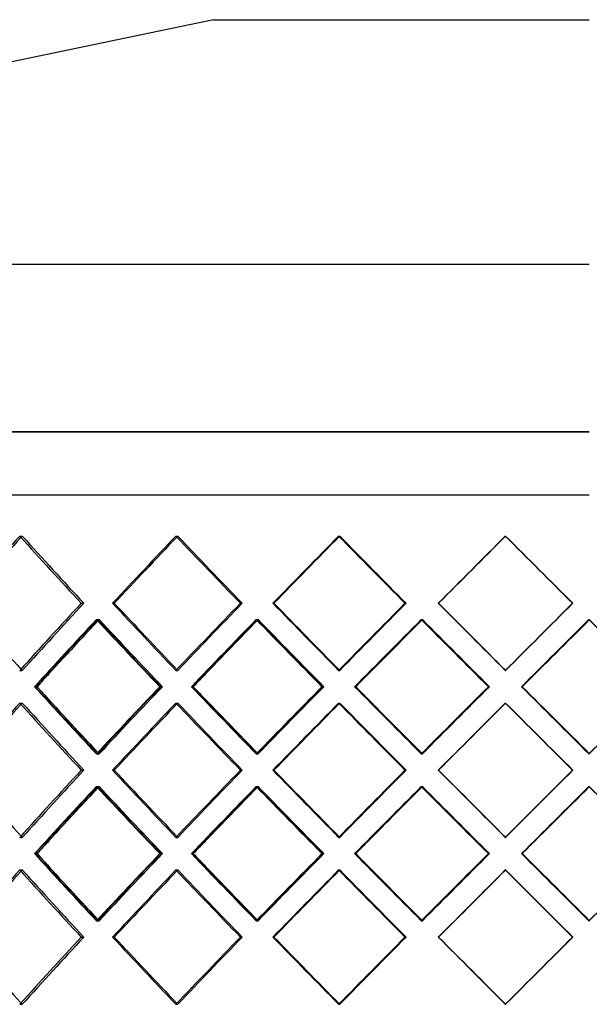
# Model space of a CAD drawing. Header units: millimetres. Extents: x -790 to 790, y -378 to 378.
# Tile 4 of 8: x -240 to 0, y -36 to 378. Entities that reach past the tile are written whole.
import ezdxf

# ---------------------------------------------------------------- set-up
doc = ezdxf.new("R2010")
doc.units = ezdxf.units.MM
doc.layers.add('HIDDEN', color=7, linetype='Continuous')
doc.layers.add('THICK', color=7, linetype='Continuous')

msp = doc.modelspace()

# ---------------------------------------------------------------- linework, layer by layer
at = {"layer": 'HIDDEN'}
for p, q in [((0, 204.46), (-790, 204.46)), ((-560, 178), (0, 178)), ((-239.5, 160.64), (-238.44, 160.64)), ((-239.5, 160.64), (-238.44, 160.64)), ((-173.82, 160.64), (-173.05, 160.64)), ((-173.82, 160.64), (-173.05, 160.64)), ((-105.4, 160.64), (-104.93, 160.64)), ((-105.4, 160.64), (-104.93, 160.64)), ((-35.32, 160.64), (-35.16, 160.64)), ((-35.32, 160.64), (-35.16, 160.64)), ((-213.61, 132.37), (-212.55, 132.37)), ((-213.61, 132.37), (-212.55, 132.37)), ((-200.5, 132.37), (-199.72, 132.37)), ((-146.71, 132.37), (-145.93, 132.37)), ((-146.71, 132.37), (-145.93, 132.37)), ((-133.05, 132.37), (-132.58, 132.37)), ((-77.49, 132.37), (-77.02, 132.37)), ((-77.49, 132.37), (-77.02, 132.37)), ((-63.5, 132.37), (-63.34, 132.37)), ((-7.05, 132.37), (-6.9, 132.37)), ((-7.05, 132.37), (-6.9, 132.37)), ((-207.24, 125.51), (-206.18, 125.51)), ((-206.9, 125.51), (-206.12, 125.51)), ((-140.07, 125.51), (-139.29, 125.51)), ((-139.71, 125.51), (-139.24, 125.51)), ((-70.69, 125.51), (-70.22, 125.51)), ((-70.31, 125.51), (-70.16, 125.51)), ((-0.19, 125.51), (-0.03, 125.51)), ((-239.5, 104.09), (-238.44, 104.09)), ((-239.5, 104.09), (-238.44, 104.09)), ((-173.82, 104.09), (-173.05, 104.09)), ((-173.82, 104.09), (-173.05, 104.09)), ((-105.4, 104.09), (-104.93, 104.09)), ((-105.4, 104.09), (-104.93, 104.09)), ((-35.32, 104.09), (-35.16, 104.09)), ((-35.32, 104.09), (-35.16, 104.09)), ((-233.02, 97.23), (-232.24, 97.23)), ((-180.6, 97.23), (-179.53, 97.23)), ((-180.33, 97.23), (-179.56, 97.23)), ((-167.02, 97.23), (-166.55, 97.23)), ((-112.41, 97.23), (-111.63, 97.23)), ((-112.13, 97.23), (-111.66, 97.23)), ((-98.38, 97.23), (-98.22, 97.23)), ((-42.44, 97.23), (-41.97, 97.23)), ((-42.16, 97.23), (-42, 97.23)), ((-28.32, 97.23), (-28.35, 97.23)), ((-239.5, 90.38), (-238.44, 90.38)), ((-239.5, 90.38), (-238.44, 90.38)), ((-173.82, 90.38), (-173.05, 90.38)), ((-173.82, 90.38), (-173.05, 90.38)), ((-105.4, 90.38), (-104.93, 90.38)), ((-105.4, 90.38), (-104.93, 90.38)), ((-35.32, 90.38), (-35.16, 90.38)), ((-35.32, 90.38), (-35.16, 90.38)), ((-207.24, 68.96), (-206.18, 68.96)), ((-206.9, 68.96), (-206.12, 68.96)), ((-140.07, 68.96), (-139.29, 68.96)), ((-139.71, 68.96), (-139.24, 68.96)), ((-70.69, 68.96), (-70.22, 68.96)), ((-70.31, 68.96), (-70.16, 68.96)), ((-0.19, 68.96), (-0.03, 68.96)), ((-213.61, 62.1), (-212.55, 62.1)), ((-213.61, 62.1), (-212.55, 62.1)), ((-200.5, 62.1), (-199.72, 62.1)), ((-146.71, 62.1), (-145.93, 62.1)), ((-146.71, 62.1), (-145.93, 62.1)), ((-133.05, 62.1), (-132.58, 62.1)), ((-77.49, 62.1), (-77.02, 62.1)), ((-77.49, 62.1), (-77.02, 62.1)), ((-63.5, 62.1), (-63.34, 62.1)), ((-7.05, 62.1), (-6.9, 62.1)), ((-7.05, 62.1), (-6.9, 62.1)), ((-207.24, 55.24), (-206.18, 55.24)), ((-206.9, 55.24), (-206.12, 55.24)), ((-140.07, 55.24), (-139.29, 55.24)), ((-139.71, 55.24), (-139.24, 55.24)), ((-70.69, 55.24), (-70.22, 55.24)), ((-70.31, 55.24), (-70.16, 55.24)), ((-0.19, 55.24), (-0.03, 55.24)), ((-239.5, 33.82), (-238.44, 33.82)), ((-239.5, 33.82), (-238.44, 33.82)), ((-173.82, 33.82), (-173.05, 33.82)), ((-173.82, 33.82), (-173.05, 33.82)), ((-105.4, 33.82), (-104.93, 33.82)), ((-105.4, 33.82), (-104.93, 33.82)), ((-35.32, 33.82), (-35.16, 33.82)), ((-35.32, 33.82), (-35.16, 33.82)), ((-233.02, 26.97), (-232.24, 26.97)), ((-180.6, 26.97), (-179.53, 26.97)), ((-180.33, 26.97), (-179.56, 26.97)), ((-167.02, 26.97), (-166.55, 26.97)), ((-112.41, 26.97), (-111.63, 26.97)), ((-112.13, 26.97), (-111.66, 26.97)), ((-98.38, 26.97), (-98.22, 26.97)), ((-42.44, 26.97), (-41.97, 26.97)), ((-42.16, 26.97), (-42, 26.97)), ((-28.32, 26.97), (-28.35, 26.97)), ((-239.5, 20.11), (-238.44, 20.11)), ((-239.5, 20.11), (-238.44, 20.11)), ((-173.82, 20.11), (-173.05, 20.11)), ((-173.82, 20.11), (-173.05, 20.11)), ((-105.4, 20.11), (-104.93, 20.11)), ((-105.4, 20.11), (-104.93, 20.11)), ((-35.32, 20.11), (-35.16, 20.11)), ((-35.32, 20.11), (-35.16, 20.11)), ((-207.24, -1.31), (-206.18, -1.31)), ((-206.9, -1.31), (-206.12, -1.31)), ((-140.07, -1.31), (-139.29, -1.31)), ((-139.71, -1.31), (-139.24, -1.31)), ((-70.69, -1.31), (-70.22, -1.31)), ((-70.31, -1.31), (-70.16, -1.31)), ((-0.19, -1.31), (-0.03, -1.31)), ((-213.61, -8.17), (-212.55, -8.17)), ((-213.61, -8.17), (-212.55, -8.17)), ((-200.5, -8.17), (-199.72, -8.17)), ((-146.71, -8.17), (-145.93, -8.17)), ((-146.71, -8.17), (-145.93, -8.17)), ((-133.05, -8.17), (-132.58, -8.17)), ((-77.49, -8.17), (-77.02, -8.17)), ((-77.49, -8.17), (-77.02, -8.17)), ((-63.5, -8.17), (-63.34, -8.17)), ((-7.05, -8.17), (-6.9, -8.17)), ((-7.05, -8.17), (-6.9, -8.17)), ((-239.5, -36.44), (-238.44, -36.44)), ((-239.5, -36.44), (-238.44, -36.44)), ((-173.82, -36.44), (-173.05, -36.44)), ((-173.82, -36.44), (-173.05, -36.44)), ((-105.4, -36.44), (-104.93, -36.44)), ((-105.4, -36.44), (-104.93, -36.44)), ((-35.32, -36.44), (-35.16, -36.44)), ((-35.32, -36.44), (-35.16, -36.44))]:
    msp.add_line(p, q, dxfattribs=at)
for centre, major_axis, ratio, start_param, end_param in [((0, 160.64), (546.51, 546.51), 0.223526, 1.790708, 1.791758), ((0, 160.64), (546.51, -546.51), 0.223526, -1.790708, -1.74019), ((0, 160.64), (-546.51, 546.51), 0.223526, 1.350885, 1.401403), ((0, 160.64), (-555.57, -555.57), 0.158384, -1.413717, -1.363423), ((0, 160.64), (553.11, -553.11), 0.158384, -1.727876, -1.677358), ((0, 160.64), (-553.11, 553.11), 0.158384, 1.413717, 1.464235), ((0, 160.64), (-560, -560), 0.094528, -1.476549, -1.426255), ((0, 160.64), (557.51, -557.51), 0.094528, -1.665044, -1.614526), ((0, 160.64), (-557.51, 557.51), 0.094528, 1.476549, 1.527066), ((0, 160.64), (-562.22, -562.22), 0.031426, -1.53938, -1.489087), ((0, 160.64), (559.72, -559.72), 0.031426, -1.602212, -1.551694), ((0, 160.64), (-559.72, 559.72), 0.031426, 1.53938, 1.589898), ((0, 104.09), (546.51, 546.51), 0.223526, 1.74019, 1.790708), ((0, 104.09), (-546.51, -546.51), 0.223526, -1.401403, -1.350885), ((0, 104.09), (-555.57, 555.57), 0.158384, 1.363423, 1.413717), ((0, 104.09), (553.11, 553.11), 0.158384, 1.677358, 1.727876), ((0, 104.09), (-553.11, -553.11), 0.158384, -1.464235, -1.413717), ((0, 104.09), (-560, 560), 0.094528, 1.426255, 1.476549), ((0, 104.09), (557.51, 557.51), 0.094528, 1.614526, 1.665044), ((0, 104.09), (-557.51, -557.51), 0.094528, -1.527066, -1.476549), ((0, 104.09), (-562.22, 562.22), 0.031426, 1.489087, 1.53938), ((0, 104.09), (559.72, 559.72), 0.031426, 1.551694, 1.602212), ((0, 104.09), (-559.72, -559.72), 0.031426, -1.589898, -1.53938), ((0, 160.64), (-555.57, -555.57), 0.158384, -1.351217, -1.300745), ((0, 90.38), (-555.57, 555.57), 0.158384, 1.351217, 1.401529), ((0, 90.38), (546.51, 546.51), 0.223526, 1.727928, 1.728953), ((0, 160.64), (-553.11, -553.11), 0.158384, -1.350937, -1.349861), ((0, 160.64), (546.51, -546.51), 0.223526, -1.727928, -1.67723), ((0, 90.38), (-553.11, 553.11), 0.158384, 1.350937, 1.401475), ((0, 160.64), (-560, -560), 0.094528, -1.414049, -1.363577), ((0, 90.38), (-560, 560), 0.094528, 1.414049, 1.464361), ((0, 160.64), (553.11, -553.11), 0.158384, -1.665097, -1.614398), ((0, 90.38), (-557.51, 557.51), 0.094528, 1.413769, 1.464307), ((0, 160.64), (-562.22, -562.22), 0.031426, -1.47688, -1.426409), ((0, 90.38), (-562.22, 562.22), 0.031426, 1.47688, 1.527193), ((0, 160.64), (557.51, -557.51), 0.094528, -1.602265, -1.551566), ((0, 90.38), (-559.72, 559.72), 0.031426, 1.476601, 1.527138), ((0, 160.64), (559.72, -559.72), 0.031426, -1.53938, -1.488734), ((0, 104.09), (546.51, -546.51), 0.223526, -1.791758, -1.790708), ((0, 160.64), (-553.11, -553.11), 0.158384, -1.310019, -1.300239), ((0, 160.64), (-557.51, -557.51), 0.094528, -1.37285, -1.363071), ((0, 160.64), (-559.72, -559.72), 0.031426, -1.435673, -1.425902), ((0, 160.64), (559.72, 559.72), 0.031426, -1.652858, -1.64313), ((0, 33.82), (-555.57, 555.57), 0.158384, 1.300745, 1.351217), ((0, 33.82), (-553.11, 553.11), 0.158384, 1.300239, 1.310019), ((0, 104.09), (-555.57, -555.57), 0.158384, -1.401529, -1.351217), ((0, 33.82), (546.51, 546.51), 0.223526, 1.67723, 1.727928), ((0, 104.09), (-553.11, -553.11), 0.158384, -1.401475, -1.350937), ((0, 33.82), (-560, 560), 0.094528, 1.363577, 1.414049), ((0, 33.82), (-557.51, 557.51), 0.094528, 1.363071, 1.37285), ((0, 104.09), (-560, -560), 0.094528, -1.464361, -1.414049), ((0, 33.82), (553.11, 553.11), 0.158384, 1.614398, 1.665097), ((0, 104.09), (-557.51, -557.51), 0.094528, -1.464307, -1.413769), ((0, 33.82), (-562.22, 562.22), 0.031426, 1.426409, 1.47688), ((0, 33.82), (-559.72, 559.72), 0.031426, 1.425902, 1.435673), ((0, 104.09), (-562.22, -562.22), 0.031426, -1.527193, -1.47688), ((0, 33.82), (557.51, 557.51), 0.094528, 1.551566, 1.602265), ((0, 104.09), (-559.72, -559.72), 0.031426, -1.527138, -1.476601), ((0, 33.82), (559.72, -559.72), 0.031426, 1.64313, 1.652858), ((0, 33.82), (559.72, 559.72), 0.031426, 1.488734, 1.53938), ((0, 90.38), (546.51, 546.51), 0.223526, 1.790708, 1.791758), ((0, 90.38), (546.51, -546.51), 0.223526, -1.790708, -1.74019), ((0, 90.38), (-546.51, 546.51), 0.223526, 1.350885, 1.401403), ((0, 90.38), (-555.57, -555.57), 0.158384, -1.413717, -1.363423), ((0, 90.38), (553.11, -553.11), 0.158384, -1.727876, -1.677358), ((0, 90.38), (-553.11, 553.11), 0.158384, 1.413717, 1.464235), ((0, 90.38), (-560, -560), 0.094528, -1.476549, -1.426255), ((0, 90.38), (557.51, -557.51), 0.094528, -1.665044, -1.614526), ((0, 90.38), (-557.51, 557.51), 0.094528, 1.476549, 1.527066), ((0, 90.38), (-562.22, -562.22), 0.031426, -1.53938, -1.489087), ((0, 90.38), (559.72, -559.72), 0.031426, -1.602212, -1.551694), ((0, 90.38), (-559.72, 559.72), 0.031426, 1.53938, 1.589898), ((0, 104.09), (546.51, -546.51), 0.223526, -1.728953, -1.727928), ((0, 33.82), (-553.11, 553.11), 0.158384, 1.349861, 1.350937), ((0, 33.82), (546.51, 546.51), 0.223526, 1.74019, 1.790708), ((0, 33.82), (-546.51, -546.51), 0.223526, -1.401403, -1.350885), ((0, 33.82), (-555.57, 555.57), 0.158384, 1.363423, 1.413717), ((0, 33.82), (553.11, 553.11), 0.158384, 1.677358, 1.727876), ((0, 33.82), (-553.11, -553.11), 0.158384, -1.464235, -1.413717), ((0, 33.82), (-560, 560), 0.094528, 1.426255, 1.476549), ((0, 33.82), (557.51, 557.51), 0.094528, 1.614526, 1.665044), ((0, 33.82), (-557.51, -557.51), 0.094528, -1.527066, -1.476549), ((0, 33.82), (-562.22, 562.22), 0.031426, 1.489087, 1.53938), ((0, 33.82), (559.72, 559.72), 0.031426, 1.551694, 1.602212), ((0, 33.82), (-559.72, -559.72), 0.031426, -1.589898, -1.53938), ((0, 90.38), (-555.57, -555.57), 0.158384, -1.351217, -1.300745), ((0, 20.11), (-555.57, 555.57), 0.158384, 1.351217, 1.401529), ((0, 20.11), (546.51, 546.51), 0.223526, 1.727928, 1.728953), ((0, 90.38), (-553.11, -553.11), 0.158384, -1.350937, -1.349861), ((0, 90.38), (546.51, -546.51), 0.223526, -1.727928, -1.67723), ((0, 20.11), (-553.11, 553.11), 0.158384, 1.350937, 1.401475), ((0, 90.38), (-560, -560), 0.094528, -1.414049, -1.363577), ((0, 20.11), (-560, 560), 0.094528, 1.414049, 1.464361), ((0, 90.38), (553.11, -553.11), 0.158384, -1.665097, -1.614398), ((0, 20.11), (-557.51, 557.51), 0.094528, 1.413769, 1.464307), ((0, 90.38), (-562.22, -562.22), 0.031426, -1.47688, -1.426409), ((0, 20.11), (-562.22, 562.22), 0.031426, 1.47688, 1.527193), ((0, 90.38), (557.51, -557.51), 0.094528, -1.602265, -1.551566), ((0, 20.11), (-559.72, 559.72), 0.031426, 1.476601, 1.527138), ((0, 90.38), (559.72, -559.72), 0.031426, -1.53938, -1.488734), ((0, 33.82), (546.51, -546.51), 0.223526, -1.791758, -1.790708), ((0, 90.38), (-553.11, -553.11), 0.158384, -1.310019, -1.300239), ((0, 90.38), (-557.51, -557.51), 0.094528, -1.37285, -1.363071), ((0, 90.38), (-559.72, -559.72), 0.031426, -1.435673, -1.425902), ((0, 90.38), (559.72, 559.72), 0.031426, -1.652858, -1.64313), ((0, -36.44), (-555.57, 555.57), 0.158384, 1.300745, 1.351217), ((0, -36.44), (-553.11, 553.11), 0.158384, 1.300239, 1.310019), ((0, 33.82), (-555.57, -555.57), 0.158384, -1.401529, -1.351217), ((0, -36.44), (546.51, 546.51), 0.223526, 1.67723, 1.727928), ((0, 33.82), (-553.11, -553.11), 0.158384, -1.401475, -1.350937), ((0, -36.44), (-560, 560), 0.094528, 1.363577, 1.414049), ((0, -36.44), (-557.51, 557.51), 0.094528, 1.363071, 1.37285), ((0, 33.82), (-560, -560), 0.094528, -1.464361, -1.414049), ((0, -36.44), (553.11, 553.11), 0.158384, 1.614398, 1.665097), ((0, 33.82), (-557.51, -557.51), 0.094528, -1.464307, -1.413769), ((0, -36.44), (-562.22, 562.22), 0.031426, 1.426409, 1.47688), ((0, -36.44), (-559.72, 559.72), 0.031426, 1.425902, 1.435673), ((0, 33.82), (-562.22, -562.22), 0.031426, -1.527193, -1.47688), ((0, -36.44), (557.51, 557.51), 0.094528, 1.551566, 1.602265), ((0, 33.82), (-559.72, -559.72), 0.031426, -1.527138, -1.476601), ((0, -36.44), (559.72, -559.72), 0.031426, 1.64313, 1.652858), ((0, -36.44), (559.72, 559.72), 0.031426, 1.488734, 1.53938), ((0, 20.11), (546.51, 546.51), 0.223526, 1.790708, 1.791758), ((0, 20.11), (546.51, -546.51), 0.223526, -1.790708, -1.74019), ((0, 20.11), (-546.51, 546.51), 0.223526, 1.350885, 1.401403), ((0, 20.11), (-555.57, -555.57), 0.158384, -1.413717, -1.363423), ((0, 20.11), (553.11, -553.11), 0.158384, -1.727876, -1.677358), ((0, 20.11), (-553.11, 553.11), 0.158384, 1.413717, 1.464235), ((0, 20.11), (-560, -560), 0.094528, -1.476549, -1.426255), ((0, 20.11), (557.51, -557.51), 0.094528, -1.665044, -1.614526), ((0, 20.11), (-557.51, 557.51), 0.094528, 1.476549, 1.527066), ((0, 20.11), (-562.22, -562.22), 0.031426, -1.53938, -1.489087), ((0, 20.11), (559.72, -559.72), 0.031426, -1.602212, -1.551694), ((0, 20.11), (-559.72, 559.72), 0.031426, 1.53938, 1.589898), ((0, 33.82), (546.51, -546.51), 0.223526, -1.728953, -1.727928), ((0, -36.44), (-553.11, 553.11), 0.158384, 1.349861, 1.350937), ((0, -36.44), (546.51, 546.51), 0.223526, 1.74019, 1.790708), ((0, -36.44), (-546.51, -546.51), 0.223526, -1.401403, -1.350885), ((0, -36.44), (-555.57, 555.57), 0.158384, 1.363423, 1.413717), ((0, -36.44), (553.11, 553.11), 0.158384, 1.677358, 1.727876), ((0, -36.44), (-553.11, -553.11), 0.158384, -1.464235, -1.413717), ((0, -36.44), (-560, 560), 0.094528, 1.426255, 1.476549), ((0, -36.44), (557.51, 557.51), 0.094528, 1.614526, 1.665044), ((0, -36.44), (-557.51, -557.51), 0.094528, -1.527066, -1.476549), ((0, -36.44), (-562.22, 562.22), 0.031426, 1.489087, 1.53938), ((0, -36.44), (559.72, 559.72), 0.031426, 1.551694, 1.602212), ((0, -36.44), (-559.72, -559.72), 0.031426, -1.589898, -1.53938), ((0, -36.44), (546.51, -546.51), 0.223526, -1.791758, -1.790708)]:
    msp.add_ellipse(centre, major_axis=major_axis, ratio=ratio, start_param=start_param, end_param=end_param, dxfattribs=at)
at = {"layer": 'THICK'}
for p, q in [((-158, 378), (-648.8, 275.06)), ((-158, 378), (0, 378)), ((-719.4, 275.06), (0, 275.06)), ((-790, 204.46), (0, 204.46)), ((-790, 178), (0, 178)), ((-200.5, 132.37), (-199.72, 132.37)), ((-133.05, 132.37), (-132.58, 132.37)), ((-63.5, 132.37), (-63.34, 132.37)), ((-233.28, 97.23), (-232.22, 97.23)), ((-167.29, 97.23), (-166.52, 97.23)), ((-98.66, 97.23), (-98.19, 97.23)), ((-28.48, 97.23), (-28.32, 97.23)), ((-28.19, 97.23), (-28.32, 97.23)), ((-200.5, 62.1), (-199.72, 62.1)), ((-133.05, 62.1), (-132.58, 62.1)), ((-63.5, 62.1), (-63.34, 62.1)), ((-233.28, 26.97), (-232.22, 26.97)), ((-167.29, 26.97), (-166.52, 26.97)), ((-98.66, 26.97), (-98.19, 26.97)), ((-28.48, 26.97), (-28.32, 26.97)), ((-28.19, 26.97), (-28.32, 26.97)), ((-200.5, -8.17), (-199.72, -8.17)), ((-133.05, -8.17), (-132.58, -8.17)), ((-63.5, -8.17), (-63.34, -8.17))]:
    msp.add_line(p, q, dxfattribs=at)
for centre, major_axis, ratio, start_param, end_param in [((0, 160.64), (548.95, 548.95), 0.223526, 1.790708, 1.841001), ((0, 160.64), (546.51, 546.51), 0.223526, 1.791758, 1.841226), ((0, 160.64), (548.95, -548.95), 0.223526, -1.790708, -1.740415), ((0, 160.64), (555.57, 555.57), 0.158384, 1.727876, 1.778169), ((0, 160.64), (553.11, 553.11), 0.158384, 1.728601, 1.778394), ((0, 160.64), (555.57, -555.57), 0.158384, -1.727876, -1.677583), ((0, 160.64), (560, 560), 0.094528, 1.665044, 1.715337), ((0, 160.64), (557.51, 557.51), 0.094528, 1.66547, 1.715562), ((0, 160.64), (560, -560), 0.094528, -1.665044, -1.614751), ((0, 160.64), (562.22, 562.22), 0.031426, 1.602212, 1.652505), ((0, 160.64), (559.72, 559.72), 0.031426, 1.602353, 1.65273), ((0, 160.64), (562.22, -562.22), 0.031426, -1.602212, -1.551919), ((0, 104.09), (546.51, -546.51), 0.223526, -1.841226, -1.791758), ((0, 104.09), (548.95, 548.95), 0.223526, 1.740415, 1.790708), ((0, 104.09), (555.57, -555.57), 0.158384, -1.778169, -1.727876), ((0, 104.09), (553.11, -553.11), 0.158384, -1.778394, -1.728601), ((0, 104.09), (555.57, 555.57), 0.158384, 1.677583, 1.727876), ((0, 104.09), (560, -560), 0.094528, -1.715337, -1.665044), ((0, 104.09), (557.51, -557.51), 0.094528, -1.715562, -1.66547), ((0, 104.09), (560, 560), 0.094528, 1.614751, 1.665044), ((0, 104.09), (562.22, -562.22), 0.031426, -1.652505, -1.602212), ((0, 104.09), (559.72, -559.72), 0.031426, -1.65273, -1.602353), ((0, 104.09), (562.22, 562.22), 0.031426, 1.551919, 1.602212), ((0, 90.38), (548.95, 548.95), 0.223526, 1.728208, 1.77852), ((0, 90.38), (546.51, 546.51), 0.223526, 1.728953, 1.778466), ((0, 160.64), (-553.11, -553.11), 0.158384, -1.349861, -1.310019), ((0, 160.64), (548.95, -548.95), 0.223526, -1.728208, -1.677736), ((0, 90.38), (555.57, 555.57), 0.158384, 1.665376, 1.715688), ((0, 90.38), (553.11, 553.11), 0.158384, 1.665811, 1.715634), ((0, 160.64), (-557.51, -557.51), 0.094528, -1.413003, -1.37285), ((0, 160.64), (555.57, -555.57), 0.158384, -1.665376, -1.614905), ((0, 90.38), (560, 560), 0.094528, 1.602544, 1.652857), ((0, 90.38), (557.51, 557.51), 0.094528, 1.602687, 1.652802), ((0, 160.64), (-559.72, -559.72), 0.031426, -1.476126, -1.435673), ((0, 160.64), (560, -560), 0.094528, -1.602544, -1.552073), ((0, 90.38), (562.22, 562.22), 0.031426, 1.539712, 1.590025), ((0, 90.38), (559.72, 559.72), 0.031426, 1.539573, 1.58997), ((0, 160.64), (562.22, 562.22), 0.031426, -1.652352, -1.602212), ((0, 160.64), (559.72, 559.72), 0.031426, -1.64313, -1.602353), ((0, 160.64), (562.22, -562.22), 0.031426, -1.53938, -1.489241), ((0, 104.09), (548.95, -548.95), 0.223526, -1.77852, -1.728208), ((0, 104.09), (546.51, -546.51), 0.223526, -1.778466, -1.728953), ((0, 33.82), (548.95, 548.95), 0.223526, 1.677736, 1.728208), ((0, 104.09), (555.57, -555.57), 0.158384, -1.715688, -1.665376), ((0, 104.09), (553.11, -553.11), 0.158384, -1.715634, -1.665811), ((0, 33.82), (555.57, 555.57), 0.158384, 1.614905, 1.665376), ((0, 104.09), (560, -560), 0.094528, -1.652857, -1.602544), ((0, 104.09), (557.51, -557.51), 0.094528, -1.652802, -1.602687), ((0, 33.82), (560, 560), 0.094528, 1.552073, 1.602544), ((0, 104.09), (562.22, -562.22), 0.031426, -1.590025, -1.539712), ((0, 104.09), (559.72, -559.72), 0.031426, -1.58997, -1.539573), ((0, 33.82), (562.22, -562.22), 0.031426, 1.602212, 1.652352), ((0, 33.82), (562.22, 562.22), 0.031426, 1.489241, 1.53938), ((0, 33.82), (-553.11, 553.11), 0.158384, 1.310019, 1.349861), ((0, 33.82), (-557.51, 557.51), 0.094528, 1.37285, 1.413003), ((0, 33.82), (-559.72, 559.72), 0.031426, 1.435673, 1.476126), ((0, 33.82), (559.72, -559.72), 0.031426, 1.602353, 1.64313), ((0, 90.38), (548.95, 548.95), 0.223526, 1.790708, 1.841001), ((0, 90.38), (546.51, 546.51), 0.223526, 1.791758, 1.841226), ((0, 90.38), (548.95, -548.95), 0.223526, -1.790708, -1.740415), ((0, 90.38), (555.57, 555.57), 0.158384, 1.727876, 1.778169), ((0, 90.38), (553.11, 553.11), 0.158384, 1.728601, 1.778394), ((0, 90.38), (555.57, -555.57), 0.158384, -1.727876, -1.677583), ((0, 90.38), (560, 560), 0.094528, 1.665044, 1.715337), ((0, 90.38), (557.51, 557.51), 0.094528, 1.66547, 1.715562), ((0, 90.38), (560, -560), 0.094528, -1.665044, -1.614751), ((0, 90.38), (562.22, 562.22), 0.031426, 1.602212, 1.652505), ((0, 90.38), (559.72, 559.72), 0.031426, 1.602353, 1.65273), ((0, 90.38), (562.22, -562.22), 0.031426, -1.602212, -1.551919), ((0, 33.82), (546.51, -546.51), 0.223526, -1.841226, -1.791758), ((0, 33.82), (548.95, 548.95), 0.223526, 1.740415, 1.790708), ((0, 33.82), (555.57, -555.57), 0.158384, -1.778169, -1.727876), ((0, 33.82), (553.11, -553.11), 0.158384, -1.778394, -1.728601), ((0, 33.82), (555.57, 555.57), 0.158384, 1.677583, 1.727876), ((0, 33.82), (560, -560), 0.094528, -1.715337, -1.665044), ((0, 33.82), (557.51, -557.51), 0.094528, -1.715562, -1.66547), ((0, 33.82), (560, 560), 0.094528, 1.614751, 1.665044), ((0, 33.82), (562.22, -562.22), 0.031426, -1.652505, -1.602212), ((0, 33.82), (559.72, -559.72), 0.031426, -1.65273, -1.602353), ((0, 33.82), (562.22, 562.22), 0.031426, 1.551919, 1.602212), ((0, 20.11), (548.95, 548.95), 0.223526, 1.728208, 1.77852), ((0, 20.11), (546.51, 546.51), 0.223526, 1.728953, 1.778466), ((0, 90.38), (-553.11, -553.11), 0.158384, -1.349861, -1.310019), ((0, 90.38), (548.95, -548.95), 0.223526, -1.728208, -1.677736), ((0, 20.11), (555.57, 555.57), 0.158384, 1.665376, 1.715688), ((0, 20.11), (553.11, 553.11), 0.158384, 1.665811, 1.715634), ((0, 90.38), (-557.51, -557.51), 0.094528, -1.413003, -1.37285), ((0, 90.38), (555.57, -555.57), 0.158384, -1.665376, -1.614905), ((0, 20.11), (560, 560), 0.094528, 1.602544, 1.652857), ((0, 20.11), (557.51, 557.51), 0.094528, 1.602687, 1.652802), ((0, 90.38), (-559.72, -559.72), 0.031426, -1.476126, -1.435673), ((0, 90.38), (560, -560), 0.094528, -1.602544, -1.552073), ((0, 20.11), (562.22, 562.22), 0.031426, 1.539712, 1.590025), ((0, 20.11), (559.72, 559.72), 0.031426, 1.539573, 1.58997), ((0, 90.38), (562.22, 562.22), 0.031426, -1.652352, -1.602212), ((0, 90.38), (559.72, 559.72), 0.031426, -1.64313, -1.602353), ((0, 90.38), (562.22, -562.22), 0.031426, -1.53938, -1.489241), ((0, 33.82), (548.95, -548.95), 0.223526, -1.77852, -1.728208), ((0, 33.82), (546.51, -546.51), 0.223526, -1.778466, -1.728953), ((0, -36.44), (548.95, 548.95), 0.223526, 1.677736, 1.728208), ((0, 33.82), (555.57, -555.57), 0.158384, -1.715688, -1.665376), ((0, 33.82), (553.11, -553.11), 0.158384, -1.715634, -1.665811), ((0, -36.44), (555.57, 555.57), 0.158384, 1.614905, 1.665376), ((0, 33.82), (560, -560), 0.094528, -1.652857, -1.602544), ((0, 33.82), (557.51, -557.51), 0.094528, -1.652802, -1.602687), ((0, -36.44), (560, 560), 0.094528, 1.552073, 1.602544), ((0, 33.82), (562.22, -562.22), 0.031426, -1.590025, -1.539712), ((0, 33.82), (559.72, -559.72), 0.031426, -1.58997, -1.539573), ((0, -36.44), (562.22, -562.22), 0.031426, 1.602212, 1.652352), ((0, -36.44), (562.22, 562.22), 0.031426, 1.489241, 1.53938), ((0, -36.44), (-553.11, 553.11), 0.158384, 1.310019, 1.349861), ((0, -36.44), (-557.51, 557.51), 0.094528, 1.37285, 1.413003), ((0, -36.44), (-559.72, 559.72), 0.031426, 1.435673, 1.476126), ((0, -36.44), (559.72, -559.72), 0.031426, 1.602353, 1.64313), ((0, 20.11), (548.95, 548.95), 0.223526, 1.790708, 1.841001), ((0, 20.11), (546.51, 546.51), 0.223526, 1.791758, 1.841226), ((0, 20.11), (548.95, -548.95), 0.223526, -1.790708, -1.740415), ((0, 20.11), (555.57, 555.57), 0.158384, 1.727876, 1.778169), ((0, 20.11), (553.11, 553.11), 0.158384, 1.728601, 1.778394), ((0, 20.11), (555.57, -555.57), 0.158384, -1.727876, -1.677583), ((0, 20.11), (560, 560), 0.094528, 1.665044, 1.715337), ((0, 20.11), (557.51, 557.51), 0.094528, 1.66547, 1.715562), ((0, 20.11), (560, -560), 0.094528, -1.665044, -1.614751), ((0, 20.11), (562.22, 562.22), 0.031426, 1.602212, 1.652505), ((0, 20.11), (559.72, 559.72), 0.031426, 1.602353, 1.65273), ((0, 20.11), (562.22, -562.22), 0.031426, -1.602212, -1.551919), ((0, -36.44), (546.51, -546.51), 0.223526, -1.841226, -1.791758), ((0, -36.44), (548.95, 548.95), 0.223526, 1.740415, 1.790708), ((0, -36.44), (555.57, -555.57), 0.158384, -1.778169, -1.727876), ((0, -36.44), (553.11, -553.11), 0.158384, -1.778394, -1.728601), ((0, -36.44), (555.57, 555.57), 0.158384, 1.677583, 1.727876), ((0, -36.44), (560, -560), 0.094528, -1.715337, -1.665044), ((0, -36.44), (557.51, -557.51), 0.094528, -1.715562, -1.66547), ((0, -36.44), (560, 560), 0.094528, 1.614751, 1.665044), ((0, -36.44), (562.22, -562.22), 0.031426, -1.652505, -1.602212), ((0, -36.44), (559.72, -559.72), 0.031426, -1.65273, -1.602353), ((0, -36.44), (562.22, 562.22), 0.031426, 1.551919, 1.602212)]:
    msp.add_ellipse(centre, major_axis=major_axis, ratio=ratio, start_param=start_param, end_param=end_param, dxfattribs=at)

doc.saveas('drawing.dxf')
